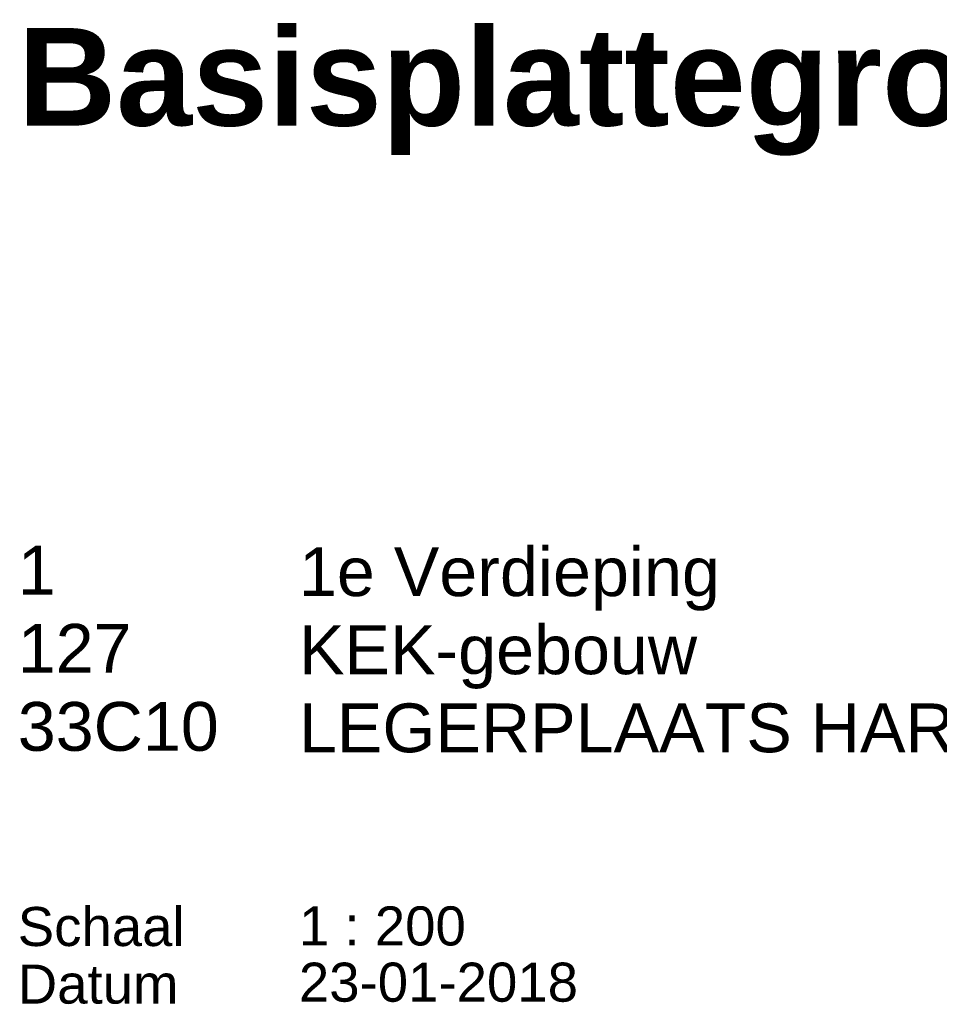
# Model space of a CAD drawing. Header units: millimetres. Extents: x 0 to 118800, y 0 to 84000.
# Tile 37 of 40: x 99620 to 109035, y 11235 to 21322. Entities that reach past the tile are written whole.
import ezdxf

# ---------------------------------------------------------------- set-up
doc = ezdxf.new("R2010")
doc.units = ezdxf.units.MM
doc.layers.add('X-L0_C_afwerking', color=7, linetype='Continuous', lineweight=5)
doc.styles.add('DVD_ALG 1.8mm_RE', font='arial.ttf', dxfattribs={"height": 1.8})
doc.styles.add('DVD_ALG 2.5mm_RE', font='arial.ttf', dxfattribs={"height": 2.5})
doc.styles.add('DVD_ALG 3.5mm_BO', font='arialbd.ttf', dxfattribs={"height": 3.5})
doc.styles.add('DVD_ALG 5.0mm_BO', font='arialbd.ttf', dxfattribs={"height": 5})

# ---------------------------------------------------------------- blocks, each defined once
blk = doc.blocks.new('DVDVB_02_--_ A2-Basispl-liggend')
at = {"color": 7, "linetype": 'Continuous', "lineweight": 0, "style": 'DVD_ALG 1.8mm_RE'}
for s, p in [('Schaal', (-85.001, 48.161)), ('Datum', (-85.001, 45.211))]:
    blk.add_text(s, height=2, dxfattribs=at).set_placement(p)
at = {"color": 7, "lineweight": 13}
for tag, p, height, style in [('TITEL', (-85, 90.18), 5, 'DVD_ALG 5.0mm_BO'), ('SUBTITEL', (-85, 76.18), 3.2, 'DVD_ALG 3.5mm_BO'), ('BOUWLAAGCODE', (-85, 66.161), 2.5, 'DVD_ALG 2.5mm_RE'), ('BOUWLAAGNAAM', (-70.606, 66.086), 2.5, 'DVD_ALG 2.5mm_RE'), ('GEBOUWCODE', (-85, 62.161), 2.5, 'DVD_ALG 2.5mm_RE'), ('GEBOUWNAAM', (-70.606, 62.086), 2.5, 'DVD_ALG 2.5mm_RE'), ('OBJECTCODE', (-85, 58.161), 2.5, 'DVD_ALG 2.5mm_RE'), ('OBJECTNAAM', (-70.606, 58.086), 2.5, 'DVD_ALG 2.5mm_RE'), ('SCHAAL', (-70.606, 48.191), 2, 'DVD_ALG 1.8mm_RE'), ('DATUM', (-70.608, 45.312), 2, 'DVD_ALG 1.8mm_RE'), ('BVO', (-78.553, 41.727), 1.5, 'DVD_ALG 1.8mm_RE'), ('NVO', (-50.394, 41.732), 1.5, 'DVD_ALG 1.8mm_RE')]:
    blk.add_attdef(tag, p, '', height=height, dxfattribs=dict(at, style=style))

msp = doc.modelspace()

# ---------------------------------------------------------------- block references
at = {"layer": 'X-L0_C_afwerking'}
ref = msp.add_blockref('DVDVB_02_--_ A2-Basispl-liggend', (116600, 2200), dxfattribs=dict(at, xscale=200, yscale=200, zscale=200))
ref.add_attrib('SCHAAL', '1 : 200', (102479, 11838), dxfattribs={"layer": '0', "color": 7, "lineweight": 13, "height": 400, "style": 'DVD_ALG 1.8mm_RE'})
ref.add_attrib('DATUM', '23-01-2018', (102478, 11262), dxfattribs={"layer": '0', "color": 7, "lineweight": 13, "height": 400, "style": 'DVD_ALG 1.8mm_RE'})
ref.add_attrib('OBJECTCODE', '33C10', (99600, 13832), dxfattribs={"layer": '0', "color": 7, "lineweight": 13, "height": 500, "style": 'DVD_ALG 2.5mm_RE'})
ref.add_attrib('GEBOUWCODE', '127', (99600, 14632), dxfattribs={"layer": '0', "color": 7, "lineweight": 13, "height": 500, "style": 'DVD_ALG 2.5mm_RE'})
ref.add_attrib('BOUWLAAGCODE', '1', (99600, 15432), dxfattribs={"layer": '0', "color": 7, "lineweight": 13, "height": 500, "style": 'DVD_ALG 2.5mm_RE'})
ref.add_attrib('TITEL', 'Basisplattegrond', (99600, 20236), dxfattribs={"layer": '0', "color": 7, "lineweight": 13, "height": 1000, "style": 'DVD_ALG 5.0mm_BO'})
ref.add_attrib('OBJECTNAAM', 'LEGERPLAATS HARSKAMP (GWK)', (102479, 13817), dxfattribs={"layer": '0', "color": 7, "lineweight": 13, "height": 500, "style": 'DVD_ALG 2.5mm_RE'})
ref.add_attrib('GEBOUWNAAM', 'KEK-gebouw', (102479, 14617), dxfattribs={"layer": '0', "color": 7, "lineweight": 13, "height": 500, "style": 'DVD_ALG 2.5mm_RE'})
ref.add_attrib('BOUWLAAGNAAM', '1e Verdieping', (102479, 15417), dxfattribs={"layer": '0', "color": 7, "lineweight": 13, "height": 500, "style": 'DVD_ALG 2.5mm_RE'})

doc.saveas('drawing.dxf')
